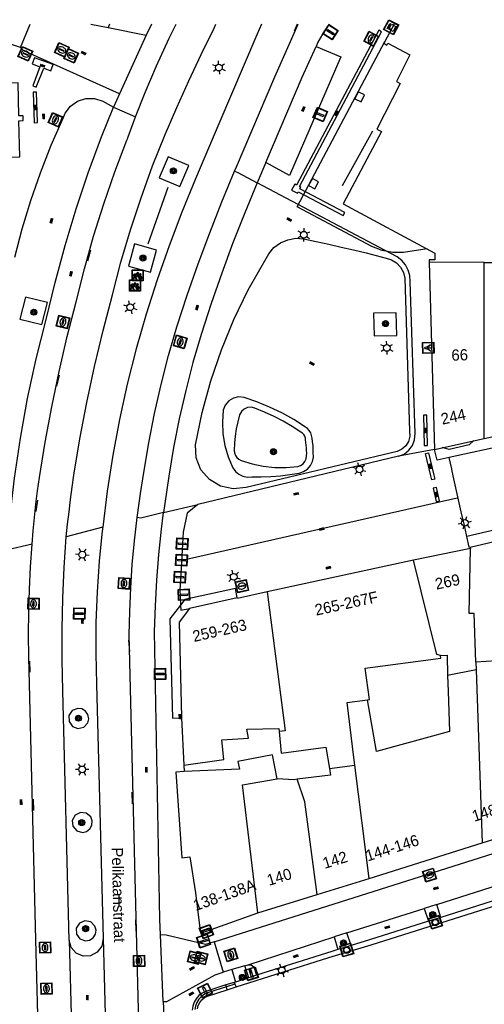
# Model space of a CAD drawing. Header units: metres. Extents: x 93870 to 95789, y 463036 to 464040.
# Tile 111 of 256: x 94086 to 94128, y 463952 to 464040. Entities that reach past the tile are written whole.
import ezdxf
from ezdxf.enums import TextEntityAlignment as Align

# ---------------------------------------------------------------- set-up
doc = ezdxf.new("R2010")
doc.units = ezdxf.units.M
doc.header["$LTSCALE"] = 25.4
for name, color, linetype in [('B_BEBOUWINGSGRENS_0', 1, 'Continuous'), ('B_LUIFEL_1', 200, 'Continuous'), ('B_OVERBOUWLIJN_LIJN_1', 7, 'Continuous'), ('B_TUSSENMUUR_0', 7, 'Continuous'), ('G_GRENS_ALGEMEEN_0', 7, 'Continuous'), ('Q_BOOM_0', 3, 'Continuous'), ('Q_BRANDKRAAN_0', 5, 'Continuous'), ('Q_CAI-KAST_0', 10, 'Continuous'), ('Q_FIETSENREK_0', 6, 'Continuous'), ('Q_FIETSENREK_LIJN_0', 7, 'Continuous'), ('Q_INSPECTIE_OF_RIOOLPUT_0', 253, 'Continuous'), ('Q_KOLK_0', 254, 'Continuous'), ('Q_LICHTMAST_0', 2, 'Continuous'), ('Q_LICHTPUNT_0', 7, 'Continuous'), ('Q_LIJNAFWATERING_LIJN_0', 7, 'Continuous'), ('Q_MEERRING_0', 7, 'Continuous'), ('Q_STRAATNAAMBORD_0', 7, 'Continuous'), ('Q_VERKEERSBORDPAAL_0', 40, 'Continuous'), ('Q_VERKEERSREGELINSTALLATIEPAAL', 40, 'Continuous'), ('Q_WATERLEIDINGPUT_0', 5, 'Continuous'), ('S_GBKN_SYMBOOL_OV_GROOT_0', 7, 'Continuous'), ('T_HEK_LIJN_0', 6, 'Continuous'), ('V_WEGGRENS_0', 7, 'Continuous'), ('W_WATERGRENS_0', 5, 'Continuous'), ('Z_GBKN_HUISNUMMER_0', 252, 'Continuous'), ('Z_STRAATNAAM_0', 252, 'Continuous')]:
    doc.layers.add(name, color=color, linetype=linetype)
doc.layers.add('Q_AFSLUITPAAL_0', color=7, linetype='Continuous', true_color=0xf86a3a)

# ---------------------------------------------------------------- blocks, each defined once
blk = doc.blocks.new('Q_STRAATNAAMBORD')
for points in [[(-0.5, 0.5), (0.5, 0.5), (0.5, -0.5), (-0.5, -0.5)], [(-0.369, 0.22), (0.358, 0.22), (0.358, -0.214), (-0.369, -0.214)]]:
    blk.add_lwpolyline(points, close=True)
for points in [[(-0.442, 0.464), (0.438, 0.464, -0.414214), (0.459, 0.442), (0.459, -0.437, -0.414214), (0.438, -0.459), (-0.442, -0.459, -0.414214), (-0.463, -0.437), (-0.463, 0.442), (-0.463, 0.444), (-0.463, 0.446), (-0.463, 0.448), (-0.462, 0.45), (-0.461, 0.451), (-0.46, 0.453), (-0.459, 0.455), (-0.458, 0.456), (-0.457, 0.457), (-0.456, 0.459), (-0.454, 0.46), (-0.453, 0.461), (-0.451, 0.462), (-0.449, 0.462), (-0.447, 0.463), (-0.446, 0.463), (-0.444, 0.464), (-0.442, 0.464)], [(-0.287, 0.16), (0.281, 0.16, -0.414214), (0.303, 0.139), (0.303, -0.134, -0.414214), (0.281, -0.156), (-0.287, -0.156, -0.414214), (-0.308, -0.134), (-0.308, 0.139), (-0.308, 0.14), (-0.308, 0.142), (-0.307, 0.144), (-0.307, 0.146), (-0.306, 0.148), (-0.305, 0.149), (-0.304, 0.151), (-0.303, 0.152), (-0.302, 0.154), (-0.3, 0.155), (-0.299, 0.156), (-0.297, 0.157), (-0.296, 0.158), (-0.294, 0.159), (-0.292, 0.159), (-0.29, 0.16), (-0.288, 0.16), (-0.287, 0.16)]]:
    blk.add_lwpolyline(points, format="xyb")
blk = doc.blocks.new('Q_CAI-KAST')
for points in [[(-0.5, 0.5), (0.5, 0.5), (0.5, -0.5), (-0.5, -0.5)], [(-0.262, 0.264), (0.25, 0.264), (0.25, 0.187), (-0.262, 0.187)], [(-0.262, 0.107), (0.25, 0.107), (0.25, -0.332), (-0.262, -0.332)]]:
    blk.add_lwpolyline(points, close=True)
blk.add_lwpolyline([(-0.442, 0.464), (0.438, 0.464, -0.414214), (0.459, 0.442), (0.459, -0.437, -0.414214), (0.438, -0.459), (-0.442, -0.459, -0.414214), (-0.463, -0.437), (-0.463, 0.442), (-0.463, 0.444), (-0.463, 0.446), (-0.463, 0.448), (-0.462, 0.45), (-0.461, 0.451), (-0.46, 0.453), (-0.459, 0.455), (-0.458, 0.456), (-0.457, 0.457), (-0.456, 0.459), (-0.454, 0.46), (-0.453, 0.461), (-0.451, 0.462), (-0.449, 0.462), (-0.447, 0.463), (-0.446, 0.463), (-0.444, 0.464), (-0.442, 0.464)], format="xyb")
blk.add_circle((-0.177, -0.034), 0.0354)
blk = doc.blocks.new('Q_LICHTMAST')
for points in [[(-0.26, 0.15), (-0.52, 0.3)], [(0, 0.3), (0, 0.6)], [(0.26, 0.15), (0.52, 0.3)], [(-0.26, -0.15), (-0.52, -0.3)], [(0, -0.3), (0, -0.6)], [(0.26, -0.15), (0.52, -0.3)]]:
    blk.add_lwpolyline(points)
blk.add_circle((0, 0), 0.3)
blk = doc.blocks.new('Q_VERKEERSREGELINSTALLATIEPAAL')
for points in [[(-0.5, 0.5), (0.5, 0.5), (0.5, -0.5), (-0.5, -0.5)], [(-0.08, 0.333), (0.071, 0.333), (0.071, -0.329), (-0.08, -0.329)]]:
    blk.add_lwpolyline(points, close=True)
blk.add_lwpolyline([(-0.442, 0.464), (0.438, 0.464, -0.414214), (0.459, 0.442), (0.459, -0.437, -0.414214), (0.438, -0.459), (-0.442, -0.459, -0.414214), (-0.463, -0.437), (-0.463, 0.442), (-0.463, 0.444), (-0.463, 0.446), (-0.463, 0.448), (-0.462, 0.45), (-0.461, 0.451), (-0.46, 0.453), (-0.459, 0.455), (-0.458, 0.456), (-0.457, 0.457), (-0.456, 0.459), (-0.454, 0.46), (-0.453, 0.461), (-0.451, 0.462), (-0.449, 0.462), (-0.447, 0.463), (-0.446, 0.463), (-0.444, 0.464), (-0.442, 0.464)], format="xyb")
blk = doc.blocks.new('Q_VERKEERSBORDPAAL')
for points in [[(-0.5, 0.5), (0.5, 0.5), (0.5, -0.5), (-0.5, -0.5)], [(-0.08, 0.333), (0.071, 0.333), (0.071, -0.329), (-0.08, -0.329)]]:
    blk.add_lwpolyline(points, close=True)
blk.add_lwpolyline([(-0.442, 0.464), (0.438, 0.464, -0.414214), (0.459, 0.442), (0.459, -0.437, -0.414214), (0.438, -0.459), (-0.442, -0.459, -0.414214), (-0.463, -0.437), (-0.463, 0.442), (-0.463, 0.444), (-0.463, 0.446), (-0.463, 0.448), (-0.462, 0.45), (-0.461, 0.451), (-0.46, 0.453), (-0.459, 0.455), (-0.458, 0.456), (-0.457, 0.457), (-0.456, 0.459), (-0.454, 0.46), (-0.453, 0.461), (-0.451, 0.462), (-0.449, 0.462), (-0.447, 0.463), (-0.446, 0.463), (-0.444, 0.464), (-0.442, 0.464)], format="xyb")
blk = doc.blocks.new('Q_AFSLUITPAAL')
for points in [[(-0.5, 0.5), (0.5, 0.5), (0.5, -0.5), (-0.5, -0.5)], [(-0.08, 0.333), (0.071, 0.333), (0.071, -0.329), (-0.08, -0.329)]]:
    blk.add_lwpolyline(points, close=True)
blk.add_lwpolyline([(-0.442, 0.464), (0.438, 0.464, -0.414214), (0.459, 0.442), (0.459, -0.437, -0.414214), (0.438, -0.459), (-0.442, -0.459, -0.414214), (-0.463, -0.437), (-0.463, 0.442), (-0.463, 0.444), (-0.463, 0.446), (-0.463, 0.448), (-0.462, 0.45), (-0.461, 0.451), (-0.46, 0.453), (-0.459, 0.455), (-0.458, 0.456), (-0.457, 0.457), (-0.456, 0.459), (-0.454, 0.46), (-0.453, 0.461), (-0.451, 0.462), (-0.449, 0.462), (-0.447, 0.463), (-0.446, 0.463), (-0.444, 0.464), (-0.442, 0.464)], format="xyb")
blk = doc.blocks.new('Q_WATERLEIDINGPUT')
blk.add_lwpolyline([(-0.5, 0.5), (0.5, 0.5), (0.5, -0.5), (-0.5, -0.5)], close=True)
for points in [[(-0.442, 0.464), (0.438, 0.464, -0.414214), (0.459, 0.442), (0.459, -0.437, -0.414214), (0.438, -0.459), (-0.442, -0.459, -0.414214), (-0.463, -0.437), (-0.463, 0.442), (-0.463, 0.444), (-0.463, 0.446), (-0.463, 0.448), (-0.462, 0.45), (-0.461, 0.451), (-0.46, 0.453), (-0.459, 0.455), (-0.458, 0.456), (-0.457, 0.457), (-0.456, 0.459), (-0.454, 0.46), (-0.453, 0.461), (-0.451, 0.462), (-0.449, 0.462), (-0.447, 0.463), (-0.446, 0.463), (-0.444, 0.464), (-0.442, 0.464)], [(-0.345, 0.105, 0.380426), (-0.276, -0.18)], [(-0.008, 0.266, 0.240218), (-0.345, 0.105)], [(-0.194, 0.045, 0.853344), (-0.194, -0.032)], [(0.331, 0.111, 0.240191), (-0.008, 0.266)], [(0.185, -0.032, 0.849746), (0.185, 0.045)], [(0.267, -0.176, 0.380426), (0.331, 0.111)], [(-0.276, -0.18, 0.148452), (0.012, -0.257)], [(0.012, -0.257, 0.131742), (0.267, -0.176)]]:
    blk.add_lwpolyline(points, format="xyb")
for points in [[(-0.194, 0.045), (0.185, 0.045)], [(0.185, -0.032), (-0.194, -0.032)]]:
    blk.add_lwpolyline(points)
blk = doc.blocks.new('Q_KOLK')
blk.add_lwpolyline([(-0.5, 0.5), (0.5, 0.5), (0.5, -0.5), (-0.5, -0.5)], close=True)
for points in [[(-0.442, 0.464), (0.438, 0.464, -0.414214), (0.459, 0.442), (0.459, -0.437, -0.414214), (0.438, -0.459), (-0.442, -0.459, -0.414214), (-0.463, -0.437), (-0.463, 0.442, -0.414214), (-0.442, 0.464)], [(-0.345, 0.105, 0.380426), (-0.276, -0.18)], [(-0.008, 0.266, 0.240218), (-0.345, 0.105)], [(-0.194, 0.045, 0.853344), (-0.194, -0.032)], [(0.331, 0.111, 0.240191), (-0.008, 0.266)], [(0.185, -0.032, 0.849746), (0.185, 0.045)], [(0.267, -0.176, 0.380426), (0.331, 0.111)], [(-0.276, -0.18, 0.148452), (0.012, -0.257)], [(0.012, -0.257, 0.131742), (0.267, -0.176)]]:
    blk.add_lwpolyline(points, format="xyb")
for points in [[(-0.194, 0.045), (0.185, 0.045)], [(0.185, -0.032), (-0.194, -0.032)]]:
    blk.add_lwpolyline(points)
blk = doc.blocks.new('Q_BRANDKRAAN')
blk.add_lwpolyline([(-0.5, 0.5), (0.5, 0.5), (0.5, -0.5), (-0.5, -0.5)], close=True)
for points in [[(-0.442, 0.464), (0.438, 0.464, -0.414214), (0.459, 0.442), (0.459, -0.437, -0.414214), (0.438, -0.459), (-0.442, -0.459, -0.414214), (-0.463, -0.437), (-0.463, 0.442), (-0.463, 0.444), (-0.463, 0.446), (-0.463, 0.448), (-0.462, 0.45), (-0.461, 0.451), (-0.46, 0.453), (-0.459, 0.455), (-0.458, 0.456), (-0.457, 0.457), (-0.456, 0.459), (-0.454, 0.46), (-0.453, 0.461), (-0.451, 0.462), (-0.449, 0.462), (-0.447, 0.463), (-0.446, 0.463), (-0.444, 0.464), (-0.442, 0.464)], [(-0.345, 0.105, 0.380426), (-0.276, -0.18)], [(-0.008, 0.266, 0.240218), (-0.345, 0.105)], [(-0.194, 0.045, 0.853344), (-0.194, -0.032)], [(0.331, 0.111, 0.240191), (-0.008, 0.266)], [(0.185, -0.032, 0.849746), (0.185, 0.045)], [(0.267, -0.176, 0.380426), (0.331, 0.111)], [(-0.276, -0.18, 0.148452), (0.012, -0.257)], [(0.012, -0.257, 0.131742), (0.267, -0.176)]]:
    blk.add_lwpolyline(points, format="xyb")
for points in [[(-0.194, 0.045), (0.185, 0.045)], [(0.185, -0.032), (-0.194, -0.032)]]:
    blk.add_lwpolyline(points)
blk = doc.blocks.new('Q_INSPECTIE_OF_RIOOLPUT')
blk.add_lwpolyline([(-0.5, 0.5), (0.5, 0.5), (0.5, -0.5), (-0.5, -0.5)], close=True)
for points in [[(-0.442, 0.464), (0.438, 0.464, -0.414214), (0.459, 0.442), (0.459, -0.437, -0.414214), (0.438, -0.459), (-0.442, -0.459, -0.414214), (-0.463, -0.437), (-0.463, 0.442), (-0.463, 0.444), (-0.463, 0.446), (-0.463, 0.448), (-0.462, 0.45), (-0.461, 0.451), (-0.46, 0.453), (-0.459, 0.455), (-0.458, 0.456), (-0.457, 0.457), (-0.456, 0.459), (-0.454, 0.46), (-0.453, 0.461), (-0.451, 0.462), (-0.449, 0.462), (-0.447, 0.463), (-0.446, 0.463), (-0.444, 0.464), (-0.442, 0.464)], [(-0.345, 0.105, 0.380426), (-0.276, -0.18)], [(-0.008, 0.266, 0.240218), (-0.345, 0.105)], [(-0.194, 0.045, 0.853344), (-0.194, -0.032)], [(0.331, 0.111, 0.240191), (-0.008, 0.266)], [(0.185, -0.032, 0.849746), (0.185, 0.045)], [(0.267, -0.176, 0.380426), (0.331, 0.111)], [(-0.276, -0.18, 0.148452), (0.012, -0.257)], [(0.012, -0.257, 0.131742), (0.267, -0.176)]]:
    blk.add_lwpolyline(points, format="xyb")
for points in [[(-0.194, 0.045), (0.185, 0.045)], [(0.185, -0.032), (-0.194, -0.032)]]:
    blk.add_lwpolyline(points)
blk = doc.blocks.new('Q_LICHTPUNT')
for points in [[(-0.5, 0.5), (0.5, 0.5), (0.5, -0.5), (-0.5, -0.5)], [(-0.463, 0.464), (0.459, 0.464), (0.459, -0.459), (-0.463, -0.459)], [(-0.123, 0.08), (-0.077, 0.051), (-0.255, -0.233), (-0.301, -0.204)], [(-0.033, 0.032), (0.021, 0.032), (0.021, -0.303), (-0.033, -0.303)], [(0.075, 0.051), (0.121, 0.079), (0.293, -0.209), (0.247, -0.236)]]:
    blk.add_lwpolyline(points, close=True)
blk.add_circle((-0.002, 0.21), 0.103)
blk = doc.blocks.new('Q_FIETSENREK')
for points in [[(-0.5, 0.5), (0.5, 0.5), (0.5, -0.5), (-0.5, -0.5)], [(-0.063, 0.145), (0.184, 0.054), (0.037, -0.093)]]:
    blk.add_lwpolyline(points, close=True)
for points in [[(-0.442, 0.464), (0.438, 0.464, -0.414214), (0.459, 0.442), (0.459, -0.437, -0.414214), (0.438, -0.459), (-0.442, -0.459, -0.414214), (-0.463, -0.437), (-0.463, 0.442), (-0.463, 0.444), (-0.463, 0.446), (-0.463, 0.448), (-0.462, 0.45), (-0.461, 0.451), (-0.46, 0.453), (-0.459, 0.455), (-0.458, 0.456), (-0.457, 0.457), (-0.456, 0.459), (-0.454, 0.46), (-0.453, 0.461), (-0.451, 0.462), (-0.449, 0.462), (-0.447, 0.463), (-0.446, 0.463), (-0.444, 0.464), (-0.442, 0.464)], [(-0.181, 0.106, 0.847256), (-0.324, -0.144)], [(-0.193, 0.075, 0.842492), (-0.305, -0.118)], [(-0.171, 0.065, 0.053288), (-0.193, 0.075)], [(-0.185, -0.134, 0.502492), (-0.147, 0.044)], [(-0.149, 0.089, 0.06236), (-0.181, 0.106)], [(-0.165, -0.161, 0.494489), (-0.125, 0.068)], [(-0.324, -0.144, 0.089606), (-0.421, -0.348)], [(-0.296, -0.162, 0.110942), (-0.375, -0.348)], [(-0.294, -0.105, 0.006942), (-0.305, -0.118)], [(-0.296, -0.162, 0.02458), (-0.283, -0.168)], [(-0.212, -0.105, 0.381614), (-0.294, -0.105)], [(-0.283, -0.168, 0.148109), (-0.198, -0.173)], [(-0.223, -0.136, 0.533998), (-0.276, -0.136)], [(-0.276, -0.136, 0.009682), (-0.271, -0.138)], [(-0.271, -0.138, 0.120201), (-0.218, -0.144)], [(-0.218, -0.144, 0.003554), (-0.223, -0.136)], [(-0.185, -0.134, 0.017985), (-0.212, -0.105)], [(-0.122, -0.348, 0.075837), (-0.198, -0.173)], [(-0.075, -0.348, 0.094234), (-0.165, -0.161)], [(0.095, -0.16, 0.385208), (0.186, -0.333)], [(0.209, -0.054, 0.224648), (0.108, -0.128)], [(0.126, -0.171, 0.376993), (0.197, -0.303)], [(0.212, -0.086, 0.20829), (0.139, -0.139)], [(0.186, -0.333, 1), (0.287, -0.06)], [(0.197, -0.303, 1), (0.276, -0.09)], [(0.287, -0.06, 0.086253), (0.238, -0.051)], [(0.276, -0.09, 0.079305), (0.241, -0.083)]]:
    blk.add_lwpolyline(points, format="xyb")
for points in [[(-0.171, 0.065), (-0.263, -0.038), (-0.239, -0.059), (-0.147, 0.044)], [(0.081, 0.221), (-0.003, 0.252), (-0.149, 0.089)], [(-0.125, 0.068), (-0.086, 0.111), (0.018, -0.131), (0.095, -0.16)], [(0.238, -0.051), (0.229, 0.053), (0.261, 0.093), (0.302, 0.078), (0.314, 0.11), (0.192, 0.155), (0.18, 0.123), (0.231, 0.104), (0.207, 0.076), (-0.04, 0.167), (0, 0.216), (0.07, 0.191), (0.081, 0.221)], [(0.209, -0.054), (0.199, 0.029), (0.057, -0.108)], [(-0.421, -0.348), (-0.375, -0.348)], [(-0.122, -0.348), (-0.075, -0.348)], [(0.057, -0.108), (0.108, -0.128)], [(0.126, -0.171), (0.253, -0.218), (0.241, -0.083)], [(0.139, -0.139), (0.222, -0.17), (0.212, -0.086)]]:
    blk.add_lwpolyline(points)
blk = doc.blocks.new('Q_MEERRING')
blk.add_lwpolyline([(-0.5, 0.5), (0.5, 0.5), (0.5, -0.5), (-0.5, -0.5)], close=True)
blk.add_lwpolyline([(-0.442, 0.464), (0.438, 0.464, -0.414214), (0.459, 0.442), (0.459, -0.437, -0.414214), (0.438, -0.459), (-0.442, -0.459, -0.414214), (-0.463, -0.437), (-0.463, 0.442), (-0.463, 0.444), (-0.463, 0.446), (-0.463, 0.448), (-0.462, 0.45), (-0.461, 0.451), (-0.46, 0.453), (-0.459, 0.455), (-0.458, 0.456), (-0.457, 0.457), (-0.456, 0.459), (-0.454, 0.46), (-0.453, 0.461), (-0.451, 0.462), (-0.449, 0.462), (-0.447, 0.463), (-0.446, 0.463), (-0.444, 0.464), (-0.442, 0.464)], format="xyb")
for radius in [0.3, 0.3, 0.25, 0.25]:
    blk.add_circle((0, 0), radius)
blk = doc.blocks.new('Q_BOOM')
for radius in [0.27, 0.18, 0.09]:
    blk.add_circle((0, 0), radius)
blk = doc.blocks.new('S_GBKN_SYMBOOL_OV_GROOT')
for points in [[(-0.21875, 0.0625), (0.21875, 0.0625)], [(-0.21875, 0), (0.21875, 0)], [(-0.1875, 0.0625), (-0.1875, 0)], [(-0.125, 0.09375), (-0.125, 0.0625)], [(-0.125, 0), (-0.125, -0.0625)], [(-0.0625, 0.0625), (-0.0625, 0)], [(0, 0.09375), (0, 0.0625)], [(0, 0), (0, -0.0625)], [(0.0625, 0.0625), (0.0625, 0)], [(0.125, 0.09375), (0.125, 0.0625)], [(0.125, 0), (0.125, -0.0625)], [(0.1875, 0.0625), (0.1875, 0)], [(-0.21875, -0.0625), (0.21875, -0.0625)], [(-0.1875, -0.0625), (-0.1875, -0.09375)], [(-0.0625, -0.0625), (-0.0625, -0.09375)], [(0.0625, -0.0625), (0.0625, -0.09375)], [(0.1875, -0.0625), (0.1875, -0.09375)]]:
    blk.add_lwpolyline(points)

msp = doc.modelspace()

# ---------------------------------------------------------------- linework, layer by layer
at = {"layer": 'B_BEBOUWINGSGRENS_0'}
for p, q in [((94117.222, 464033.214), (94116.653, 464033.494)), ((94113.113, 464025.447), (94112.563, 464025.767)), ((94122.992, 464018.292), (94123.467, 464001.565)), ((94127.911, 464002.543), (94134.863, 464004.073)), ((94123.467, 464001.565), (94127.911, 464002.543)), ((94131.04, 463993.839), (94126.675, 463992.801)), ((94126.692, 463992.717), (94121.587, 463991.672)), ((94126.675, 463992.801), (94126.692, 463992.717)), ((94121.587, 463991.672), (94108.534, 463988.827)), ((94105.846, 463988.304), (94101.594, 463987.342)), ((94100.874, 463977.633), (94100.877, 463977.574)), ((94100.877, 463977.574), (94101.083, 463973.369)), ((94127.74, 463966.42), (94132.18, 463967.83)), ((94117.63, 463963.22), (94127.74, 463966.42)), ((94112.995, 463961.801), (94117.63, 463963.22)), ((94107.678, 463960.169), (94112.995, 463961.801)), ((94102.685, 463958.388), (94107.678, 463960.169))]:
    msp.add_line(p, q, dxfattribs=at)
for points in [[(94119.858, 464039.532), (94119.027, 464037.982), (94118.946, 464037.829), (94119.218, 464037.674), (94119.309, 464037.834), (94121.284, 464036.787), (94120.08, 464034.423), (94120.42, 464034.25), (94118.33, 464030.16), (94118.73, 464029.94), (94115.32, 464023.5), (94123.52, 464019.09), (94123.52, 464018.5), (94122.986, 464018.486), (94122.992, 464018.292)], [(94082.4, 464014.28), (94082.41, 464014.56), (94083.08, 464014.58), (94083.02, 464017.01), (94083.96, 464017.04), (94083.88, 464020.13), (94084.31, 464020.14), (94084.3, 464020.65), (94083.89, 464020.64), (94083.82, 464023.09), (94085.17, 464023.13), (94085.05, 464027.65), (94086.44, 464027.68), (94086.35, 464030.92), (94086.74, 464030.93), (94086.73, 464031.36), (94086.34, 464031.35), (94086.27, 464034.3), (94085.35, 464034.28), (94085.3, 464036.52)], [(94116.653, 464033.494), (94116.352, 464032.874), (94116.912, 464032.594), (94117.222, 464033.214)], [(94112.563, 464025.767), (94112.223, 464025.137), (94112.772, 464024.846), (94113.113, 464025.447)], [(94108.534, 463988.827), (94105.866, 463988.246), (94105.846, 463988.304)], [(94101.594, 463987.342), (94100.655, 463986.141), (94100.874, 463977.633)], [(94117.5, 463979.201), (94117.675, 463979.224), (94117.291, 463982.017), (94124.028, 463982.901), (94124.02, 463983.16)], [(94124.02, 463983.16), (94124.604, 463983.172), (94124.65, 463981.368)], [(94124.65, 463981.368), (94124.685, 463979.953), (94124.808, 463976.369), (94118.285, 463974.591), (94117.5, 463979.201)], [(94101.083, 463973.369), (94104.66, 463973.87), (94104.48, 463975.62), (94106.85, 463975.76), (94106.71, 463976.57), (94109.58, 463976.63), (94109.603, 463976.366)], [(94109.603, 463976.366), (94109.77, 463974.44), (94113.77, 463974.96), (94114.088, 463973.066)], [(94109.42, 463972.13), (94109, 463974.28), (94105.92, 463973.68), (94106.053, 463973.003), (94101.111, 463972.804)], [(94101.111, 463972.804), (94100.358, 463972.722), (94100.899, 463965.092), (94101.627, 463965.18), (94102.129, 463961.951), (94102.553, 463958.549), (94102.685, 463958.388)], [(94114.088, 463973.066), (94114.19, 463972.46), (94111.203, 463972.093)], [(94111.203, 463972.093), (94110.93, 463972.06), (94109.42, 463972.13)]]:
    msp.add_lwpolyline(points, dxfattribs=at)
at = {"layer": 'B_LUIFEL_1'}
msp.add_line((94105.846, 463988.304), (94105.693, 463989.136), dxfattribs=at)
for points in [[(94105.693, 463989.136), (94101.175, 463988.144), (94100.786, 463987.643)], [(94100.786, 463987.643), (94099.833, 463986.413), (94100.079, 463977.569), (94100.877, 463977.574)], [(94100.877, 463977.574), (94100.877, 463977.574), (94100.874, 463977.633)]]:
    msp.add_lwpolyline(points, dxfattribs=at)
at = {"layer": 'B_OVERBOUWLIJN_LIJN_1'}
for points in [[(94122.833, 464019.46), (94120.703, 464019.136), (94119.747, 464019.132), (94118.792, 464019.312), (94117.875, 464019.679), (94111.201, 464023.224), (94119.027, 464037.982)], [(94126.991, 464002.341), (94126.562, 464001.964), (94124.787, 464001.559), (94124.147, 464001.715)]]:
    msp.add_lwpolyline(points, dxfattribs=at)
at = {"layer": 'B_TUSSENMUUR_0'}
for p, q in [((94127.908, 464018.262), (94122.992, 464018.292)), ((94127.908, 464018.262), (94134.634, 464018.221)), ((94127.911, 464002.543), (94127.908, 464018.262)), ((94130.744, 463982.77), (94127.17, 463982.571)), ((94127.17, 463982.571), (94127.195, 463981.861)), ((94127.195, 463981.861), (94124.65, 463981.368)), ((94127.195, 463981.861), (94127.74, 463966.42)), ((94114.088, 463973.066), (94116.362, 463973.369)), ((94117.63, 463963.22), (94116.362, 463973.369))]:
    msp.add_line(p, q, dxfattribs=at)
for points in [[(94127.17, 463982.571), (94127.017, 463986.918), (94126.58, 463986.896), (94126.692, 463992.717)], [(94124.02, 463983.16), (94123.686, 463983.251), (94121.587, 463991.672)], [(94108.534, 463988.827), (94110.123, 463976.43), (94109.603, 463976.366)], [(94116.362, 463973.369), (94116.278, 463974.044), (94115.663, 463978.964), (94117.5, 463979.201)], [(94107.678, 463960.169), (94106.327, 463971.61), (94109.42, 463972.13)], [(94112.995, 463961.801), (94111.88, 463970.095), (94111.203, 463972.093)]]:
    msp.add_lwpolyline(points, dxfattribs=at)
at = {"layer": 'G_GRENS_ALGEMEEN_0'}
for p, q in [((94124.027, 463959.762), (94122.927, 463959.415)), ((94116.03, 463957.242), (94114.849, 463956.907)), ((94106.89, 463954.37), (94105.697, 463953.99))]:
    msp.add_line(p, q, dxfattribs=at)
msp.add_lwpolyline([(94112.028, 464000.977), (94112.059, 464001.226), (94112.052, 464001.464), (94112.039, 464001.701), (94112.02, 464001.938), (94111.994, 464002.174), (94111.961, 464002.41), (94111.937, 464002.577), (94111.88, 464002.736), (94111.794, 464002.881), (94111.682, 464003.007), (94111.547, 464003.109), (94110.766, 464003.61), (94109.962, 464004.074), (94109.138, 464004.498), (94108.293, 464004.883), (94107.432, 464005.228), (94107.109, 464005.318), (94106.775, 464005.296), (94106.467, 464005.163), (94106.222, 464004.935), (94106.066, 464004.638), (94105.894, 464004.019), (94105.76, 464003.39), (94105.663, 464002.755), (94105.604, 464002.114), (94105.583, 464001.472), (94105.609, 464001.244), (94105.689, 464001.028), (94105.819, 464000.839), (94105.99, 464000.686), (94106.193, 464000.578), (94107.173, 464000.268), (94108.179, 464000.057), (94109.201, 463999.947), (94110.229, 463999.94), (94111.252, 464000.035), (94111.508, 464000.112), (94111.73, 464000.259), (94111.899, 464000.465), (94112.002, 464000.712), (94112.028, 464000.977)], dxfattribs=at)
at = {"layer": 'Q_FIETSENREK_LIJN_0'}
for p, q in [((94117.931, 464029.981), (94115.212, 464025.097)), ((94099.641, 464024.938), (94097.859, 464019.9))]:
    msp.add_line(p, q, dxfattribs=at)
at = {"layer": 'Q_LIJNAFWATERING_LIJN_0'}
for p, q in [((94111.206, 464039.532), (94110.946, 464038.929)), ((94092.741, 464019.354), (94092.486, 464018.386)), ((94089.938, 464008.186), (94089.705, 464007.194)), ((94088.006, 463997.029), (94087.868, 463996.015)), ((94100.947, 463991.671), (94125.506, 463997.247)), ((94096.134, 463984.519), (94096.232, 463983.496)), ((94087.349, 463981.653), (94087.31, 463982.657)), ((94096.437, 463970.933), (94096.457, 463969.897)), ((94087.615, 463970.326), (94087.643, 463969.31)), ((94096.76, 463959.533), (94096.784, 463958.523))]:
    msp.add_line(p, q, dxfattribs=at)
at = {"layer": 'T_HEK_LIJN_0'}
for p, q in [((94105.571, 463953.958), (94105.632, 463953.805)), ((94104.88, 463953.564), (94104.839, 463953.727)), ((94105.632, 463953.805), (94104.88, 463953.564)), ((94104.947, 463953.301), (94104.88, 463953.564)), ((94105.632, 463953.805), (94105.761, 463953.57))]:
    msp.add_line(p, q, dxfattribs=at)
msp.add_lwpolyline([(94104.88, 463953.564), (94103.282, 463953.053), (94102.926, 463952.899), (94102.645, 463952.698), (94102.409, 463952.445), (94102.228, 463952.151), (94102.109, 463951.827), (94102.064, 463951.539)], dxfattribs=at)
at = {"layer": 'V_WEGGRENS_0'}
for p, q in [((94086.503, 464037.452), (94087.361, 464039.532)), ((94092.781, 464039.532), (94094.31, 464039.228)), ((94094.44, 464039.532), (94094.31, 464039.228)), ((94094.31, 464039.228), (94097.716, 464038.55)), ((94098.182, 464039.532), (94097.716, 464038.55)), ((94097.716, 464038.55), (94095.345, 464033.308)), ((94086.801, 464037.173), (94086.503, 464037.452)), ((94095.345, 464033.308), (94086.801, 464037.173)), ((94095.345, 464033.308), (94094.811, 464032.128)), ((94094.811, 464032.128), (94096.767, 464031.257)), ((94096.117, 464029.476), (94096.767, 464031.257)), ((94100.726, 464025.039), (94101.519, 464026.911)), ((94108.411, 464027.198), (94107.63, 464025.368)), ((94098.092, 464017.381), (94098.626, 464019.357)), ((94123.467, 464001.565), (94120.256, 464000.944)), ((94120.256, 464000.944), (94102.342, 463996.652)), ((94099.27, 463995.916), (94102.342, 463996.652)), ((94093.83, 463994.604), (94090.578, 463993.762)), ((94100.978, 463993.628), (94100.739, 463989.411)), ((94087.52, 463993.09), (94085.247, 463992.563)), ((94101.083, 463973.369), (94101.111, 463972.804)), ((94103.802, 463957.576), (94142.618, 463969.857)), ((94123.686, 463960.902), (94134.146, 463964.241)), ((94134.488, 463963.062), (94124.027, 463959.762)), ((94123.686, 463960.902), (94122.567, 463960.545)), ((94124.027, 463959.762), (94123.686, 463960.902)), ((94115.639, 463958.394), (94122.567, 463960.545)), ((94122.567, 463960.545), (94122.927, 463959.415)), ((94115.639, 463958.394), (94114.498, 463958.032)), ((94116.03, 463957.242), (94115.639, 463958.394)), ((94090.836, 463957.726), (94091.081, 463948.517)), ((94093.86, 463957.87), (94094.102, 463949.348)), ((94099.235, 463952.254), (94098.993, 463958.194)), ((94103.802, 463957.576), (94103.022, 463957.327)), ((94103.802, 463957.576), (94104.609, 463954.874)), ((94106.817, 463955.534), (94114.498, 463958.032)), ((94114.498, 463958.032), (94114.849, 463956.907)), ((94114.289, 463956.729), (94107.577, 463954.589)), ((94114.849, 463956.907), (94114.289, 463956.729)), ((94105.382, 463955.105), (94104.609, 463954.874)), ((94106.525, 463955.447), (94105.382, 463955.105)), ((94105.382, 463955.105), (94105.697, 463953.99)), ((94106.525, 463955.447), (94106.817, 463955.534)), ((94106.89, 463954.37), (94106.525, 463955.447)), ((94105.571, 463953.958), (94104.839, 463953.727)), ((94105.697, 463953.99), (94105.571, 463953.958)), ((94107.577, 463954.589), (94106.89, 463954.37))]:
    msp.add_line(p, q, dxfattribs=at)
for points in [[(94086.503, 464037.452), (94084.161, 464038.236), (94081.878, 464038.819), (94080.171, 464039.189), (94078.452, 464039.493), (94078.167, 464039.532)], [(94090.578, 463993.762), (94090.701, 463994.887), (94090.828, 463995.983), (94090.961, 463997.078), (94091.1, 463998.172), (94091.245, 463999.266), (94091.8, 464002.511), (94092.423, 464005.743), (94093.113, 464008.962), (94093.87, 464012.165), (94094.694, 464015.352), (94095.461, 464018.273), (94096.318, 464021.17), (94097.263, 464024.039), (94098.296, 464026.877), (94099.416, 464029.682), (94100.456, 464032.083), (94101.53, 464034.469), (94102.637, 464036.84), (94103.778, 464039.195), (94103.947, 464039.532)], [(94108.008, 464039.532), (94107.602, 464038.596), (94106.462, 464035.948), (94105.328, 464033.296), (94104.201, 464030.641), (94103.78, 464029.662), (94103.363, 464028.682), (94102.951, 464027.7), (94102.542, 464026.716), (94102.137, 464025.731), (94100.91, 464022.753), (94099.763, 464019.744), (94098.697, 464016.705), (94097.713, 464013.638), (94096.812, 464010.546), (94096.017, 464007.398), (94095.321, 464004.226), (94094.724, 464001.035), (94094.227, 463997.826), (94093.83, 463994.604)], [(94096.767, 464031.257), (94097.628, 464033.442), (94098.654, 464035.83), (94099.777, 464038.304), (94100.408, 464039.532)], [(94105.619, 464026.399), (94105.787, 464026.792), (94109.223, 464034.832), (94111.29, 464039.532)], [(94114.07, 464039.532), (94113.92, 464039.348), (94113.455, 464038.655), (94113.056, 464037.922), (94112.891, 464037.554)], [(94111.458, 464024.828), (94111.535, 464024.961), (94111.404, 464025.044), (94118.75, 464038.843), (94118.508, 464038.992), (94111.147, 464025.174), (94111.005, 464025.236), (94110.704, 464024.701), (94111.251, 464024.45), (94111.307, 464024.558), (94115.313, 464022.438), (94115.457, 464022.711), (94111.458, 464024.828)], [(94108.411, 464027.198), (94111.662, 464034.819), (94112.891, 464037.554)], [(94112.891, 464037.554), (94115.114, 464036.637), (94110.515, 464026.024), (94108.411, 464027.198)], [(94087.88, 464033.918), (94088.561, 464035.6), (94089.204, 464035.374), (94089.396, 464035.938), (94087.734, 464036.535), (94087.539, 464035.996), (94088.208, 464035.715), (94087.595, 464034.024), (94087.88, 464033.918)], [(94088.015, 464030.752), (94087.927, 464033.478), (94087.625, 464033.466), (94087.713, 464030.74), (94088.015, 464030.752)], [(94085.247, 463992.563), (94085.538, 463995.386), (94085.946, 463998.979), (94086.475, 464002.556), (94087.125, 464006.114), (94087.893, 464009.647), (94088.78, 464013.153), (94089.581, 464016.471), (94090.475, 464019.765), (94091.462, 464023.032), (94092.541, 464026.27), (94093.712, 464029.476), (94094.811, 464032.128)], [(94085.969, 464018.718), (94086.64, 464021.266), (94087.408, 464023.785), (94088.273, 464026.274), (94089.233, 464028.727), (94090.287, 464031.141), (94090.484, 464031.586), (94090.947, 464032.217), (94091.583, 464032.673), (94092.329, 464032.91), (94093.112, 464032.905), (94093.854, 464032.657), (94094.811, 464032.128)], [(94087.52, 463993.09), (94087.623, 463994.284), (94087.741, 463995.477), (94087.874, 463996.669), (94088.022, 463997.858), (94088.185, 463999.046), (94088.705, 464002.212), (94089.293, 464005.367), (94089.948, 464008.509), (94090.669, 464011.635), (94091.457, 464014.746), (94092.194, 464017.683), (94093.018, 464020.597), (94093.926, 464023.485), (94094.92, 464026.345), (94095.997, 464029.175), (94096.021, 464029.235), (94096.045, 464029.296), (94096.069, 464029.356), (94096.093, 464029.416), (94096.117, 464029.476)], [(94101.519, 464026.911), (94099.672, 464027.696), (94098.879, 464025.824), (94100.726, 464025.039)], [(94096.905, 463995.473), (94096.962, 463995.902), (94097.02, 463996.33), (94097.081, 463996.759), (94097.144, 463997.186), (94097.209, 463997.614), (94097.509, 463999.506), (94097.95, 464002.137), (94098.467, 464004.754), (94099.057, 464007.356), (94099.722, 464009.94), (94100.46, 464012.503), (94101.382, 464015.322), (94102.36, 464018.122), (94103.392, 464020.902), (94104.478, 464023.661), (94105.619, 464026.399)], [(94105.619, 464026.399), (94105.895, 464026.281), (94107.63, 464025.368)], [(94107.63, 464025.368), (94106.525, 464022.701), (94105.47, 464020.012), (94104.468, 464017.305), (94103.517, 464014.578), (94102.619, 464011.834), (94101.9, 464009.335), (94101.252, 464006.816), (94100.676, 464004.28), (94100.173, 464001.729), (94099.743, 463999.164), (94099.371, 463996.723), (94099.27, 463995.916)], [(94120.256, 464000.944), (94120.761, 464001.145), (94121.191, 464001.478), (94121.511, 464001.918), (94121.697, 464002.429), (94121.734, 464002.971), (94121.297, 464016.57), (94121.264, 464017.085), (94121.122, 464017.582), (94120.879, 464018.038), (94120.544, 464018.431), (94120.134, 464018.745), (94107.63, 464025.368)], [(94098.626, 464019.357), (94096.673, 464019.913), (94096.139, 464017.937), (94098.092, 464017.381)], [(94106.642, 463998.161), (94105.492, 463998.027), (94104.359, 463998.268), (94103.363, 463998.86), (94102.609, 463999.739), (94102.177, 464000.814), (94102.111, 464001.97), (94102.717, 464004.841), (94103.496, 464007.671), (94104.444, 464010.448), (94105.559, 464013.163), (94106.835, 464015.806), (94108.679, 464019.027), (94109.136, 464019.579), (94109.71, 464020.008), (94110.369, 464020.291), (94111.075, 464020.412), (94111.79, 464020.365), (94112.907, 464020.125), (94114.022, 464019.88), (94115.136, 464019.63), (94116.249, 464019.375), (94117.361, 464019.114), (94119.144, 464018.629), (94119.645, 464018.484), (94120.09, 464018.212), (94120.449, 464017.834), (94120.696, 464017.374), (94120.814, 464016.866), (94121.246, 464003.195), (94121.267, 464002.729), (94121.149, 464002.277), (94120.904, 464001.88), (94120.552, 464001.572), (94120.126, 464001.382), (94106.642, 463998.161)], [(94252.57, 464019.753), (94251.513, 464020.503), (94205.022, 464011.024), (94194.021, 464008.816), (94183.902, 464006.748), (94173.532, 464004.528), (94162.163, 464001.97), (94141.686, 463997.601), (94140.614, 463997.258), (94139.536, 463996.934), (94138.452, 463996.631), (94137.362, 463996.346), (94136.268, 463996.082), (94131.337, 463994.944), (94126.374, 463993.769)], [(94088.898, 464014.685), (94086.934, 464015.144), (94086.433, 464013.183), (94088.397, 464012.724), (94088.898, 464014.685)], [(94120.049, 464013.769), (94118.021, 464013.725), (94118.087, 464011.692), (94120.115, 464011.736), (94120.049, 464013.769)], [(94112.654, 464000.881), (94112.639, 464001.269), (94112.639, 464001.595), (94112.622, 464001.921), (94112.587, 464002.245), (94112.535, 464002.567), (94112.498, 464002.805), (94112.416, 464003.031), (94112.291, 464003.237), (94112.13, 464003.415), (94111.937, 464003.559), (94110.911, 464004.22), (94109.845, 464004.816), (94108.746, 464005.346), (94107.615, 464005.808), (94106.459, 464006.199), (94105.98, 464006.243), (94105.511, 464006.136), (94105.099, 464005.887), (94104.785, 464005.522), (94104.601, 464005.078), (94104.521, 464004.02), (94104.569, 464002.959), (94104.745, 464001.912), (94105.045, 464000.894), (94105.466, 463999.92), (94105.703, 463999.601), (94106.009, 463999.348), (94106.366, 463999.175), (94106.754, 463999.092), (94107.151, 463999.104), (94108.005, 463999.107), (94108.857, 463999.143), (94109.708, 463999.212), (94110.555, 463999.315), (94111.398, 463999.45), (94111.787, 463999.577), (94112.129, 463999.803), (94112.399, 464000.11), (94112.578, 464000.479), (94112.654, 464000.881)], [(94122.862, 464001.912), (94122.784, 464004.616), (94122.484, 464004.612), (94122.562, 464001.908), (94122.862, 464001.912)], [(94134.98, 464004.092), (94135.206, 464003.109), (94124.793, 464000.822)], [(94124.793, 464000.822), (94123.719, 464000.586), (94123.467, 464001.565)], [(94123.156, 463999.202), (94122.684, 464001.186), (94122.953, 464001.25), (94123.426, 463999.262)], [(94125.056, 463999.624), (94125.014, 463999.814), (94124.793, 464000.822)], [(94126.144, 463994.786), (94125.931, 463995.729), (94125.21, 463998.921), (94125.056, 463999.624)], [(94123.426, 463999.262), (94123.508, 463998.915), (94123.239, 463998.851), (94123.156, 463999.202)], [(94123.362, 463998.092), (94123.626, 463996.912), (94123.924, 463996.972), (94123.66, 463998.152), (94123.362, 463998.092)], [(94102.342, 463996.652), (94101.366, 463995.876), (94101.01, 463994.178), (94100.978, 463993.628)], [(94097.058, 463950.162), (94097.053, 463950.342), (94096.817, 463959.707), (94096.211, 463984.985), (94096.246, 463987.088), (94096.333, 463989.19), (94096.472, 463991.289), (94096.663, 463993.384), (94096.905, 463995.473)], [(94099.27, 463995.916), (94099.263, 463995.915), (94097.24, 463995.43), (94096.905, 463995.473)], [(94098.993, 463958.194), (94098.937, 463959.568), (94098.468, 463985.293), (94098.544, 463987.586), (94098.672, 463989.877), (94098.852, 463992.164), (94099.086, 463994.446), (94099.27, 463995.916)], [(94093.83, 463994.604), (94093.822, 463994.534), (94093.817, 463994.486), (94093.812, 463994.439), (94093.807, 463994.391), (94093.802, 463994.344), (94093.797, 463994.296), (94093.518, 463991.567), (94093.327, 463988.83), (94093.223, 463986.089), (94093.208, 463983.345), (94093.281, 463980.603), (94093.86, 463957.87)], [(94126.374, 463993.769), (94126.21, 463994.494), (94126.144, 463994.786)], [(94090.836, 463957.726), (94090.264, 463979.998), (94090.213, 463982.752), (94090.218, 463985.507), (94090.281, 463988.261), (94090.401, 463991.013), (94090.578, 463993.762)], [(94126.675, 463992.801), (94126.567, 463992.837), (94126.374, 463993.769)], [(94088.129, 463947.704), (94087.864, 463957.769), (94087.243, 463983.004), (94087.214, 463985.023), (94087.227, 463987.041), (94087.282, 463989.06), (94087.38, 463991.076), (94087.52, 463993.09)], [(94100.739, 463989.411), (94100.724, 463989.073), (94100.786, 463987.643)], [(94100.786, 463987.643), (94100.805, 463987.214), (94101.594, 463987.342)], [(94091.604, 463978.424), (94091.114, 463978.225), (94090.821, 463977.785), (94090.825, 463977.257), (94091.126, 463976.822), (94091.618, 463976.631), (94092.134, 463976.749), (94092.493, 463977.137), (94092.582, 463977.503), (94092.514, 463977.873), (94092.3, 463978.183), (94091.978, 463978.378), (94091.604, 463978.424)], [(94092.771, 463968.73), (94092.368, 463969.077), (94091.84, 463969.138), (94091.369, 463968.892), (94091.117, 463968.424), (94091.172, 463967.895), (94091.514, 463967.488), (94092.025, 463967.343), (94092.394, 463967.431), (94092.695, 463967.662), (94092.874, 463967.996), (94092.901, 463968.374), (94092.771, 463968.73)], [(94093.136, 463958.991), (94092.76, 463959.363), (94092.24, 463959.459), (94091.755, 463959.248), (94091.472, 463958.802), (94091.487, 463958.273), (94091.796, 463957.844), (94092.293, 463957.662), (94092.668, 463957.722), (94092.985, 463957.93), (94093.188, 463958.251), (94093.242, 463958.626), (94093.136, 463958.991)], [(94122.927, 463959.415), (94117.658, 463957.753), (94116.03, 463957.242)], [(94093.86, 463957.87), (94093.744, 463957.202), (94093.348, 463956.651), (94092.751, 463956.328), (94092.074, 463956.298), (94091.451, 463956.565), (94091.007, 463957.077), (94090.836, 463957.726)], [(94103.022, 463957.327), (94099.495, 463958.177), (94098.993, 463958.194)], [(94099.235, 463952.254), (94099.561, 463952.239), (94103.893, 463954.617), (94104.609, 463954.874)], [(94106.817, 463955.534), (94107.102, 463955.521), (94107.329, 463955.348), (94107.577, 463954.589)], [(94104.839, 463953.727), (94103.051, 463953.151), (94102.722, 463952.992), (94102.431, 463952.772), (94102.188, 463952.499), (94102.004, 463952.184), (94101.886, 463951.838), (94101.837, 463951.476)], [(94099.235, 463952.254), (94099.287, 463950.968), (94099.29, 463950.775)]]:
    msp.add_lwpolyline(points, dxfattribs=at)
at = {"layer": 'W_WATERGRENS_0'}
msp.add_line((94104.947, 463953.301), (94105.761, 463953.57), dxfattribs=at)
for points in [[(94105.761, 463953.57), (94114.032, 463956.186), (94117.822, 463957.314), (94197.301, 463982.417)], [(94102.297, 463951.603), (94102.371, 463951.897), (94102.507, 463952.168), (94102.697, 463952.404), (94102.934, 463952.594), (94103.206, 463952.728), (94104.947, 463953.301)]]:
    msp.add_lwpolyline(points, dxfattribs=at)
at = {"layer": 'Z_STRAATNAAM_0'}
msp.add_line((94095.261, 463961.778), (94095.286, 463960.778), dxfattribs=at)

# ---------------------------------------------------------------- block references
at = {"layer": 'Q_AFSLUITPAAL_0', "rotation": 86.75621112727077}
for p in [(94100.934, 463993.132), (94100.874, 463991.671), (94100.726, 463990.15)]:
    msp.add_blockref('Q_AFSLUITPAAL', p, dxfattribs=at)
at = {"layer": 'Q_BOOM_0'}
for p, rotation in [((94100.152, 464026.437), 67.04194451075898), ((94097.428, 464018.646), 74.87745335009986), ((94087.683, 464013.813), 166.84569045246), ((94119.102, 464012.795), 1.242908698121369), ((94109.09, 464001.347), 173.8567848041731), ((94091.667, 463977.551), 22.10317519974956), ((94091.959, 463968.23), 95.93570168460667), ((94123.32, 463960.003), 17.50811687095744), ((94092.309, 463958.752), 23.51152363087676), ((94115.347, 463957.475), 15.83640775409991), ((94106.316, 463954.404), 17.66796349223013)]:
    msp.add_blockref('Q_BOOM', p, dxfattribs=dict(at, rotation=rotation))
at = {"layer": 'Q_BRANDKRAAN_0'}
for p, rotation in [((94089.613, 464031.001), 66.41296947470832), ((94102.628, 463956.132), 166.4502112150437)]:
    msp.add_blockref('Q_BRANDKRAAN', p, dxfattribs=dict(at, rotation=rotation))
at = {"layer": 'Q_CAI-KAST_0', "rotation": 61.80003514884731}
msp.add_blockref('Q_CAI-KAST', (94119.6, 464039.263), dxfattribs=at)
at = {"layer": 'Q_FIETSENREK_0'}
for p in [(94096.956, 464017.111), (94096.716, 464016.199)]:
    msp.add_blockref('Q_FIETSENREK', p, dxfattribs=at)
at = {"layer": 'Q_INSPECTIE_OF_RIOOLPUT_0'}
for p, rotation in [((94090.174, 464037.245), 155.6597053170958), ((94091.024, 464036.715), 155.6597053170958), ((94090.289, 464012.942), 75.7862233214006), ((94100.763, 464011.167), 73.93657206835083), ((94095.734, 463989.592), 86.21129010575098), ((94087.656, 463987.776), 88.43957963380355), ((94088.689, 463957.071), 91.5081842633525), ((94105.274, 463956.413), 106.6291838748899), ((94097.086, 463955.876), 91.44356035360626), ((94088.813, 463953.401), 91.5081842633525)]:
    msp.add_blockref('Q_INSPECTIE_OF_RIOOLPUT', p, dxfattribs=dict(at, rotation=rotation))
at = {"layer": 'Q_KOLK_0'}
for p, rotation in [((94086.92, 464036.889), 155.6597053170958), ((94123.04, 463963.541), 17.55685824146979)]:
    msp.add_blockref('Q_KOLK', p, dxfattribs=dict(at, rotation=rotation))
at = {"layer": 'Q_LICHTMAST_0'}
for p, rotation in [((94104.217, 464035.663), 64.97252411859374), ((94111.799, 464020.733), 176.2391146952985), ((94096.298, 464014.253), 72.21195688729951), ((94119.212, 464010.622), 1.242908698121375), ((94116.78, 463999.773), 13.47347319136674), ((94126.189, 463995.007), 102.728085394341), ((94092.011, 463992.159), 86.31597911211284), ((94105.537, 463990.174), 12.79228025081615), ((94091.996, 463972.978), 91.45898410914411), ((94109.839, 463955.024), 17.55142431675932)]:
    msp.add_blockref('Q_LICHTMAST', p, dxfattribs=dict(at, rotation=rotation))
at = {"layer": 'Q_LICHTPUNT_0', "rotation": 91.62660269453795}
msp.add_blockref('Q_LICHTPUNT', (94122.92, 464010.626), dxfattribs=at)
at = {"layer": 'Q_MEERRING_0'}
for p, rotation in [((94123.552, 463959.325), 17.5284319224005), ((94115.634, 463956.845), 16.57433841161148)]:
    msp.add_blockref('Q_MEERRING', p, dxfattribs=dict(at, rotation=rotation))
at = {"layer": 'Q_STRAATNAAMBORD_0', "rotation": 19.63128584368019}
msp.add_blockref('Q_STRAATNAAMBORD', (94103.102, 463958.494), dxfattribs=at)
at = {"layer": 'Q_VERKEERSBORDPAAL_0'}
for p, rotation in [((94114.188, 464038.824), 56.1385597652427), ((94113.273, 464031.466), 66.57115568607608), ((94101.091, 463988.58), 92.49490291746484), ((94098.961, 463981.504), 91.04446040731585), ((94102.848, 463957.654), 107.6211430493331), ((94107.115, 463954.726), 17.68110048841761), ((94102.976, 463953.213), 25.79367357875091)]:
    msp.add_blockref('Q_VERKEERSBORDPAAL', p, dxfattribs=dict(at, rotation=rotation))
at = {"layer": 'Q_VERKEERSREGELINSTALLATIEPAAL', "rotation": 88.68954079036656}
msp.add_blockref('Q_VERKEERSREGELINSTALLATIEPAAL', (94091.748, 463986.898), dxfattribs=at)
at = {"layer": 'Q_WATERLEIDINGPUT_0'}
for p, rotation in [((94117.829, 464038.228), 61.95528286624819), ((94106.276, 463989.348), 12.38370779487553), ((94102.005, 463956.16), 166.4502112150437)]:
    msp.add_blockref('Q_WATERLEIDINGPUT', p, dxfattribs=dict(at, rotation=rotation))
at = {"layer": 'S_GBKN_SYMBOOL_OV_GROOT_0'}
for p, rotation in [((94092.14, 464036.954), 155.6597053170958), ((94088.468, 464035.82), 160.634575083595), ((94087.82, 464032.109), 91.84896487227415), ((94111.763, 464031.973), 66.89765904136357), ((94088.562, 464031.307), 91.84896487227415), ((94114.727, 464031.59), 61.97106382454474), ((94089.268, 464021.991), 73.18980171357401), ((94110.502, 464022.08), 152.091150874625), ((94091.007, 464017.248), 75.91327568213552), ((94102.268, 464014.235), 71.87882558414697), ((94112.54, 464009.22), 150.7904689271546), ((94122.673, 464003.262), 91.65230467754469), ((94123.096, 464000.052), 103.3820860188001), ((94111.108, 463997.597), 12.52996451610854), ((94123.643, 463997.532), 102.6110405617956), ((94113.392, 463994.46), 12.79228025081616), ((94113.987, 463991), 12.2957499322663), ((94092.037, 463986.241), 87.8271054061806), ((94100.745, 463977.704), 91.47449524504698), ((94097.751, 463972.952), 91.04446040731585), ((94086.56, 463970.07), 91.40968889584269), ((94123.605, 463962.366), 17.55685824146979), ((94119.261, 463958.894), 17.24848250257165), ((94111.091, 463956.311), 17.6839428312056), ((94101.811, 463955.216), 28.76406232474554), ((94107.051, 463954.972), 108.7217439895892), ((94101.746, 463952.94), 28.76406232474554), ((94092.469, 463952.607), 91.52396085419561)]:
    msp.add_blockref('S_GBKN_SYMBOOL_OV_GROOT', p, dxfattribs=dict(at, rotation=rotation))

# ---------------------------------------------------------------- texts
at = {"layer": 'Z_GBKN_HUISNUMMER_0', "linetype": 'Continuous'}
for s, rotation, p in [('66', 1.6, (94125.728, 464009.999)), ('244', 12.4, (94125.152, 464004.496)), ('269', 11.6, (94124.634, 463989.746)), ('265-267F', 12.3, (94115.593, 463987.807)), ('259-263', 12.8, (94104.272, 463985.385)), ('148-150', 17.6, (94129.203, 463969.508)), ('144-146', 17.6, (94119.692, 463965.971)), ('142', 17, (94114.581, 463964.901)), ('140', 17.1, (94109.603, 463963.375)), ('138-138A', 19.6, (94104.705, 463961.763))]:
    msp.add_text(s, height=1, rotation=rotation, dxfattribs=at).set_placement(p, align=Align.MIDDLE)
at = {"layer": 'Z_STRAATNAAM_0', "linetype": 'Continuous'}
msp.add_text('Pelikaanstraat', height=1, rotation=271.4321, dxfattribs=at).set_placement((94095.261, 463961.778), align=Align.MIDDLE)

doc.saveas('drawing.dxf')
